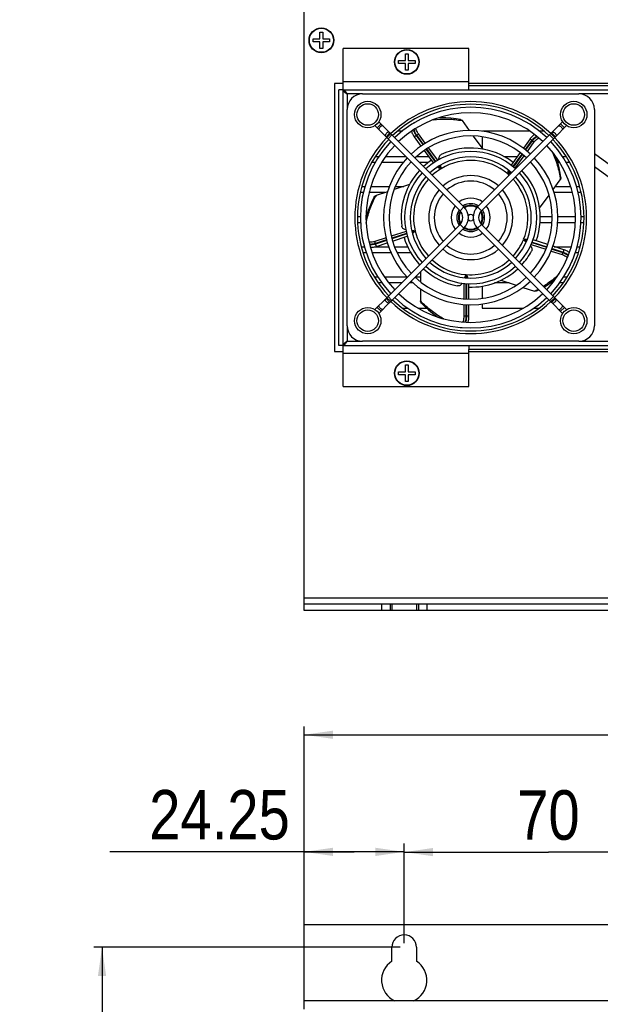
# Model space of a CAD drawing. Header units: millimetres. Extents: x 0 to 841, y 0 to 594.
# Tile 13 of 44: x 269 to 340, y 387 to 506. Entities that reach past the tile are written whole.
import ezdxf

# ---------------------------------------------------------------- set-up
doc = ezdxf.new("R2010")
doc.units = ezdxf.units.MM
doc.header["$LTSCALE"] = 46.255
doc.layers.get('0').update_dxf_attribs({"linetype": 'CONTINUOUS'})
doc.layers.add('3_ALL_AXES', color=7, linetype='CONTINUOUS')
doc.styles.get("Standard").update_dxf_attribs({"font": 'txt', "width": 0.85})
doc.dimstyles.new('DIMSTYLE_1', dxfattribs={"dimtxt": 6, "dimasz": 3.5, "dimexe": 1, "dimexo": 0.5, "dimgap": 1.5, "dimtad": 1, "dimdec": 4, "dimlfac": 2, "dimdsep": 46, "dimtxsty": 'STANDARD', "dimblk": '_FILLED', "dimblk1": '_FILLED', "dimblk2": '_FILLED', "dimcen": 0.09, "dimadec": 4, "dimazin": 2, "dimtp": 0.2, "dimtm": 0.2, "dimtfac": 1, "dimtdec": 4, "dimtofl": 0, "dimtmove": 0, "dimatfit": 3, "dimldrblk": '_FILLED', "dimfxl": 1, "dimtolj": 1, "dimarcsym": 0})
doc.dimstyles.new('DIMSTYLE_3', dxfattribs={"dimtxt": 6, "dimasz": 3.5, "dimexe": 1, "dimexo": 0.5, "dimgap": 1.5, "dimtad": 1, "dimdec": 4, "dimlfac": 2, "dimdsep": 46, "dimtxsty": 'STANDARD', "dimblk": '_FILLED', "dimblk1": '_FILLED', "dimblk2": '_FILLED', "dimcen": 0.09, "dimadec": 4, "dimazin": 2, "dimtp": 0.15, "dimtm": 0.15, "dimtfac": 1, "dimtdec": 4, "dimtofl": 0, "dimtmove": 0, "dimatfit": 3, "dimldrblk": '_FILLED', "dimfxl": 1, "dimtolj": 1, "dimarcsym": 0})
doc.dimstyles.new('DIMSTYLE_4', dxfattribs={"dimtxt": 6, "dimasz": 3.5, "dimexe": 1, "dimexo": 0.5, "dimgap": 1.5, "dimtad": 1, "dimdec": 4, "dimlfac": 2, "dimdsep": 46, "dimtxsty": 'STANDARD', "dimblk": '_FILLED', "dimblk1": '_FILLED', "dimblk2": '_FILLED', "dimcen": 0.09, "dimadec": 4, "dimazin": 2, "dimtp": 0.1, "dimtm": 0.1, "dimtfac": 1, "dimtdec": 4, "dimtofl": 0, "dimtmove": 0, "dimatfit": 3, "dimldrblk": '_FILLED', "dimfxl": 1, "dimtolj": 1, "dimarcsym": 0})
doc.dimstyles.new('DIMSTYLE_5', dxfattribs={"dimtxt": 6, "dimasz": 3.5, "dimexe": 1, "dimexo": 0.5, "dimgap": 1.5, "dimtad": 1, "dimdec": 1, "dimlfac": 2, "dimdsep": 46, "dimtxsty": 'STANDARD', "dimblk": '_FILLED', "dimblk1": '_FILLED', "dimblk2": '_FILLED', "dimcen": 0.09, "dimadec": 4, "dimazin": 2, "dimtp": 0.2, "dimtm": 0.2, "dimtfac": 1, "dimtdec": 1, "dimtofl": 0, "dimtmove": 0, "dimatfit": 3, "dimldrblk": '_FILLED', "dimfxl": 1, "dimtolj": 1, "dimarcsym": 0})

# ---------------------------------------------------------------- blocks, each defined once
blk = doc.blocks.new('_FILLED')
at = {"color": 0, "linetype": 'BYBLOCK'}
blk.add_solid([(0, 0), (-1, 0.143), (-1, -0.143)], dxfattribs=at)
blk = doc.blocks.new('*D3')
at = {"color": 2, "linetype": 'CONTINUOUS'}
for p, q in [((303.96, 386.24), (303.96, 420.51)), ((396.71, 396.99), (396.71, 420.51)), ((303.96, 419.51), (350.34, 419.51)), ((396.71, 419.51), (350.34, 419.51))]:
    blk.add_line(p, q, dxfattribs=at)
at = {"color": 2, "linetype": 'CONTINUOUS', "xscale": 3.5, "yscale": 3.5, "zscale": 3.5, "rotation": 180}
blk.add_blockref('_FILLED', (303.96, 419.51), dxfattribs=at)
at = {"color": 2, "linetype": 'CONTINUOUS', "xscale": 3.5, "yscale": 3.5, "zscale": 3.5}
blk.add_blockref('_FILLED', (396.71, 419.51), dxfattribs=at)
at = {"color": 2, "linetype": 'CONTINUOUS', "insert": (350.34, 427.01), "char_height": 6, "width": 30.2143, "attachment_point": 2, "line_spacing_factor": 0.9}
blk.add_mtext('185.5', dxfattribs=at)
blk = doc.blocks.new('*D4')
at = {"color": 2, "linetype": 'CONTINUOUS'}
for p, q in [((316.09, 394.24), (316.09, 406.28)), ((351.09, 394.24), (351.09, 406.28)), ((316.09, 405.28), (333.59, 405.28)), ((351.09, 405.28), (333.59, 405.28))]:
    blk.add_line(p, q, dxfattribs=at)
at = {"color": 2, "linetype": 'CONTINUOUS', "xscale": 3.5, "yscale": 3.5, "zscale": 3.5, "rotation": 180}
blk.add_blockref('_FILLED', (316.09, 405.28), dxfattribs=at)
at = {"color": 2, "linetype": 'CONTINUOUS', "xscale": 3.5, "yscale": 3.5, "zscale": 3.5}
blk.add_blockref('_FILLED', (351.09, 405.28), dxfattribs=at)
at = {"color": 2, "linetype": 'CONTINUOUS', "insert": (333.59, 412.78), "char_height": 6, "width": 14.1429, "attachment_point": 2, "line_spacing_factor": 0.9}
blk.add_mtext('70', dxfattribs=at)
blk = doc.blocks.new('*D8')
at = {"color": 2, "linetype": 'CONTINUOUS'}
for p, q in [((315.59, 393.74), (278.42, 393.74)), ((279.42, 393.74), (279.42, 299.59)), ((279.42, 205.44), (279.42, 299.59)), ((315.59, 205.44), (278.42, 205.44))]:
    blk.add_line(p, q, dxfattribs=at)
at = {"color": 2, "linetype": 'CONTINUOUS', "xscale": 3.5, "yscale": 3.5, "zscale": 3.5}
for p, rotation in [((279.42, 393.74), 90), ((279.42, 205.44), 270)]:
    blk.add_blockref('_FILLED', p, dxfattribs=dict(at, rotation=rotation))
at = {"color": 2, "linetype": 'CONTINUOUS', "insert": (271.92, 285.51), "char_height": 6, "width": 32.7857, "attachment_point": 2, "rotation": 90, "line_spacing_factor": 0.9}
blk.add_mtext('376.6', dxfattribs=at)
blk = doc.blocks.new('*D11')
at = {"color": 2, "linetype": 'CONTINUOUS'}
for p, q in [((303.96, 396.99), (303.96, 406.31)), ((316.09, 394.24), (316.09, 406.31)), ((310.02, 405.31), (280.35, 405.31)), ((303.96, 405.31), (310.02, 405.31)), ((316.09, 405.31), (310.02, 405.31))]:
    blk.add_line(p, q, dxfattribs=at)
at = {"color": 2, "linetype": 'CONTINUOUS', "xscale": 3.5, "yscale": 3.5, "zscale": 3.5, "rotation": 180}
blk.add_blockref('_FILLED', (303.96, 405.31), dxfattribs=at)
at = {"color": 2, "linetype": 'CONTINUOUS', "xscale": 3.5, "yscale": 3.5, "zscale": 3.5}
blk.add_blockref('_FILLED', (316.09, 405.31), dxfattribs=at)
at = {"color": 2, "linetype": 'CONTINUOUS', "insert": (302.21, 412.81), "char_height": 6, "width": 32.7857, "attachment_point": 3, "line_spacing_factor": 0.9}
blk.add_mtext('24.25', dxfattribs=at)

msp = doc.modelspace()

# ---------------------------------------------------------------- linework, layer by layer
at = {"color": 3, "linetype": 'CONTINUOUS'}
for p, q in [((303.961497, 435.347313), (303.961497, 539.347313)), ((308.661497, 461.727313), (308.661497, 502.727313)), ((323.911497, 502.727313), (308.661497, 502.727313)), ((323.911497, 498.19755), (323.911497, 502.727313)), ((308.661497, 497.727313), (387.311497, 497.727313)), ((308.661497, 466.727313), (387.311497, 466.727313)), ((323.911497, 461.727313), (323.911497, 466.227313)), ((308.661497, 461.727313), (323.911497, 461.727313)), ((303.961497, 386.48903), (303.961497, 396.48903)), ((303.961497, 396.48903), (396.711497, 396.48903))]:
    msp.add_line(p, q, dxfattribs=at)
at = {"color": 7, "linetype": 'CONTINUOUS'}
for p, q in [((305.036497, 503.552313), (305.036497, 503.902313)), ((305.036497, 503.902313), (305.861497, 503.902313)), ((305.861497, 503.902313), (305.861497, 504.727313)), ((305.861497, 504.727313), (306.211497, 504.727313)), ((306.211497, 504.727313), (306.211497, 503.902313)), ((306.211497, 503.902313), (307.036497, 503.902313)), ((307.036497, 503.902313), (307.036497, 503.552313)), ((305.861497, 503.552313), (305.036497, 503.552313)), ((305.861497, 502.727313), (305.861497, 503.552313)), ((306.211497, 502.727313), (305.861497, 502.727313)), ((306.211497, 503.552313), (306.211497, 502.727313)), ((307.036497, 503.552313), (306.211497, 503.552313)), ((316.236497, 501.277313), (316.236497, 502.102313)), ((316.236497, 502.102313), (316.586497, 502.102313)), ((316.586497, 502.102313), (316.586497, 501.277313)), ((315.411497, 500.927313), (315.411497, 501.277313)), ((315.411497, 501.277313), (316.236497, 501.277313)), ((316.236497, 500.927313), (315.411497, 500.927313)), ((316.236497, 500.102313), (316.236497, 500.927313)), ((316.586497, 501.277313), (317.411497, 501.277313)), ((316.586497, 500.927313), (316.586497, 500.102313)), ((317.411497, 500.927313), (316.586497, 500.927313)), ((317.411497, 501.277313), (317.411497, 500.927313)), ((316.586497, 500.102313), (316.236497, 500.102313)), ((323.911497, 498.227313), (382.311497, 498.227313)), ((323.911497, 497.727313), (323.911497, 498.19755)), ((308.161497, 466.727313), (308.161497, 497.727313)), ((308.661497, 497.727313), (308.161497, 497.727313)), ((311.036497, 497.227313), (337.286497, 497.227313)), ((309.161497, 469.102313), (309.161497, 495.352313)), ((339.161497, 495.352313), (339.161497, 469.102313)), ((312.532962, 493.380494), (313.886353, 492.027103)), ((314.361707, 492.502457), (313.007979, 493.856184)), ((317.349731, 493.75605), (317.385619, 493.771168)), ((324.02056, 492.799026), (323.15986, 493.983678)), ((335.315015, 493.856184), (333.961287, 492.502457)), ((334.436641, 492.027103), (335.790032, 493.380494)), ((313.885381, 492.026131), (314.362678, 492.503428)), ((313.885381, 492.026131), (322.862188, 483.049324)), ((314.599225, 492.264622), (314.124188, 491.789585)), ((314.362678, 492.503428), (323.339485, 483.526621)), ((317.30593, 492.03584), (318.125876, 490.907281)), ((325.669914, 490.528884), (324.515319, 492.118048)), ((333.960316, 492.503428), (324.983509, 483.526621)), ((334.437613, 492.026131), (325.460806, 483.049324)), ((333.02196, 492.267168), (332.99102, 492.300763)), ((333.021026, 492.268263), (333.051369, 492.233165)), ((333.723769, 492.264622), (334.198806, 491.789585)), ((334.437613, 492.026131), (333.960316, 492.503428)), ((331.371475, 491.778346), (330.551267, 490.649428)), ((318.523, 490.360688), (319.625209, 488.843626)), ((330.154405, 490.103194), (329.052208, 488.58615)), ((347.028699, 484.232722), (339.161497, 489.948579)), ((339.161497, 488.404185), (346.294296, 483.221903)), ((316.73236, 486.227229), (314.864186, 485.620223)), ((334.171607, 485.627318), (335.032942, 486.812844)), ((314.061361, 485.359369), (312.671006, 484.907615)), ((332.522887, 483.358049), (333.677482, 484.947213)), ((322.862188, 481.405301), (313.885381, 472.428494)), ((325.460806, 481.405301), (334.437613, 472.428494)), ((323.339485, 480.928004), (314.362678, 471.951197)), ((324.983509, 480.928004), (333.960316, 471.951197)), ((311.092065, 479.311513), (311.087595, 479.364256)), ((312.714546, 478.738283), (314.039823, 479.168891)), ((314.683806, 479.378134), (316.466313, 479.957306)), ((333.503815, 478.9615), (331.721372, 479.54065)), ((335.473075, 478.321648), (334.14653, 478.752669)), ((336.448753, 476.904225), (336.422971, 476.861578)), ((318.061621, 475.650139), (318.061621, 474.433512)), ((323.942459, 472.333048), (323.942459, 474.20536)), ((327.820703, 474.624575), (329.688877, 474.017569)), ((318.061621, 473.591152), (318.061621, 472.127465)), ((330.488594, 473.757725), (331.882058, 473.304961)), ((332.166203, 473.329088), (332.442201, 473.469312)), ((313.886353, 472.427523), (312.532962, 471.074132)), ((313.007979, 470.598441), (314.361707, 471.952168)), ((313.885381, 472.428494), (314.362678, 471.951197)), ((314.599225, 472.190003), (314.124188, 472.665041)), ((323.942459, 470.262446), (323.942459, 471.6556)), ((333.723769, 472.190003), (334.198806, 472.665041)), ((334.437613, 472.428494), (333.960316, 471.951197)), ((333.961287, 471.952168), (335.315015, 470.598441)), ((335.790032, 471.074132), (334.436641, 472.427523)), ((322.89591, 468.896513), (322.868885, 468.902829)), ((337.286497, 467.227313), (311.036497, 467.227313)), ((308.661497, 466.727313), (308.161497, 466.727313)), ((323.911497, 466.727313), (323.911497, 466.227313)), ((382.311497, 466.227313), (323.911497, 466.227313)), ((315.411497, 463.177313), (315.411497, 463.527313)), ((315.411497, 463.527313), (316.236497, 463.527313)), ((316.236497, 463.527313), (316.236497, 464.352313)), ((316.236497, 464.352313), (316.586497, 464.352313)), ((316.586497, 464.352313), (316.586497, 463.527313)), ((316.586497, 463.527313), (317.411497, 463.527313)), ((317.411497, 463.527313), (317.411497, 463.177313)), ((316.236497, 463.177313), (315.411497, 463.177313)), ((316.236497, 462.352313), (316.236497, 463.177313)), ((316.586497, 462.352313), (316.236497, 462.352313)), ((316.586497, 463.177313), (316.586497, 462.352313)), ((317.411497, 463.177313), (316.586497, 463.177313)), ((303.961497, 434.597313), (303.961497, 435.347313))]:
    msp.add_line(p, q, dxfattribs=at)
at = {"color": 9, "linetype": 'CONTINUOUS'}
for p, q in [((308.661497, 498.727313), (323.911497, 498.727313)), ((309.161497, 497.227313), (309.161497, 495.352313)), ((311.036497, 497.227313), (309.161497, 497.227313)), ((353.686497, 497.227313), (337.286497, 497.227313)), ((313.276609, 493.587555), (312.801255, 493.112201)), ((335.046385, 493.587555), (335.521739, 493.112201)), ((314.451671, 492.412493), (313.976317, 491.937139)), ((317.305936, 492.035845), (317.548636, 492.212175)), ((317.605818, 492.236264), (317.548636, 492.212175)), ((318.373859, 491.076353), (317.548636, 492.212175)), ((317.605818, 492.236264), (317.816036, 492.388996)), ((318.423803, 491.110404), (317.605818, 492.236264)), ((318.646223, 491.246342), (317.816036, 492.388996)), ((333.871323, 492.412493), (334.346677, 491.937139)), ((330.789145, 490.466447), (331.614179, 491.60201)), ((330.835542, 490.427515), (331.654759, 491.55507)), ((331.03508, 490.260083), (331.864977, 491.402338)), ((331.371481, 491.778342), (331.614179, 491.60201)), ((331.654759, 491.55507), (331.614179, 491.60201)), ((331.654759, 491.55507), (331.864977, 491.402338)), ((319.875737, 489.009194), (318.77035, 490.530629)), ((319.927364, 489.040929), (318.822027, 490.562296)), ((320.149406, 489.177388), (319.044265, 490.698484)), ((329.288013, 488.400317), (330.392464, 489.920464)), ((329.333754, 488.360481), (330.43855, 489.881102)), ((329.530469, 488.189162), (330.636748, 489.711826)), ((320.515076, 488.129221), (320.273525, 488.461686)), ((320.566778, 488.160853), (320.325152, 488.493421)), ((328.647739, 487.519055), (328.889861, 487.852308)), ((328.6938, 487.479659), (328.935603, 487.812472)), ((322.862188, 483.049324), (323.339485, 483.526621)), ((325.460806, 483.049324), (324.983509, 483.526621)), ((322.862188, 481.405301), (323.339485, 480.928004)), ((325.460806, 481.405301), (324.983509, 480.928004)), ((316.313642, 480.559884), (314.523622, 479.978272)), ((316.372889, 480.305919), (314.584469, 479.724826)), ((316.387754, 480.247219), (314.598618, 479.665893)), ((317.407536, 480.642096), (317.016015, 480.514883)), ((317.421643, 480.58315), (317.030879, 480.456183)), ((313.879044, 479.768835), (312.536306, 479.332554)), ((312.616602, 479.085427), (312.536306, 479.332554)), ((313.942129, 479.516117), (312.616602, 479.085427)), ((312.616602, 479.085427), (312.621842, 479.0236)), ((313.958506, 479.457908), (312.621842, 479.0236)), ((312.714544, 478.73829), (312.621842, 479.0236)), ((330.557334, 479.539901), (330.949721, 479.412407)), ((330.580568, 479.595881), (330.973735, 479.468134)), ((331.489718, 478.963735), (333.280654, 478.381825)), ((331.594611, 479.202869), (333.3804, 478.622631)), ((331.616079, 479.259424), (333.403593, 478.678625)), ((333.926641, 478.171931), (335.267971, 477.736106)), ((334.021742, 478.414246), (335.348267, 477.983232)), ((334.043856, 478.470591), (335.380369, 478.036332)), ((335.348267, 477.983232), (335.267971, 477.736106)), ((335.348267, 477.983232), (335.380369, 478.036332)), ((335.473073, 478.321641), (335.380369, 478.036332)), ((323.582039, 475.314055), (323.582039, 474.900899)), ((323.642459, 475.309256), (323.642459, 474.897566)), ((323.322195, 474.249269), (323.322195, 472.366157)), ((323.582039, 474.22513), (323.582039, 472.345707)), ((323.642459, 474.221796), (323.642459, 472.340952)), ((314.451671, 472.042132), (313.976317, 472.517486)), ((323.322195, 471.686789), (323.322195, 470.27657)), ((323.582039, 471.671361), (323.582039, 470.27657)), ((323.642459, 471.668346), (323.642459, 470.262447)), ((333.871323, 472.042132), (334.346677, 472.517486)), ((313.276609, 470.86707), (312.801255, 471.342424)), ((335.046385, 470.86707), (335.521739, 471.342424)), ((323.582039, 470.27657), (323.322195, 470.27657)), ((323.582039, 470.27657), (323.642459, 470.262447)), ((323.942451, 470.262446), (323.642459, 470.262447)), ((309.161497, 469.102313), (309.161497, 467.227313)), ((309.161497, 467.227313), (311.036497, 467.227313)), ((337.286497, 467.227313), (353.686497, 467.227313)), ((323.911497, 465.727313), (308.661497, 465.727313)), ((303.961497, 436.097313), (396.711497, 436.097313))]:
    msp.add_line(p, q, dxfattribs=at)
at = {"color": 7, "linetype": 'CONTINUOUS'}
for points in [[(317.35106, 493.7566), (317.309549, 493.737556), (317.243032, 493.699424), (317.182214, 493.654581), (317.159254, 493.633192)], [(322.915802, 494.131178), (322.390338, 494.215034), (321.752973, 494.285565), (321.119354, 494.32099), (320.49002, 494.321055), (320.204535, 494.304853)], [(316.972938, 492.708101), (316.999068, 492.6204), (317.033432, 492.525479), (317.073603, 492.430912), (317.119217, 492.337185), (317.169945, 492.244607), (317.225411, 492.153683), (317.285092, 492.064978), (317.305936, 492.035845)], [(331.908633, 492.303264), (331.832599, 492.250828), (331.752942, 492.188814), (331.675416, 492.121386), (331.600372, 492.049041), (331.528002, 491.972188), (331.458668, 491.89134), (331.392747, 491.807168), (331.371481, 491.778342)], [(332.99102, 492.300763), (332.9342, 492.352241), (332.872758, 492.396225), (332.853048, 492.407164)], [(335.097802, 487.090538), (335.015234, 487.6158), (334.885437, 488.243547), (334.723408, 488.856978), (334.529054, 489.455462), (334.424378, 489.724739)], [(312.455308, 484.72108), (312.213366, 484.247601), (311.949393, 483.663451), (311.719912, 483.071936), (311.525367, 482.473514), (311.459767, 482.224476)], [(311.091953, 479.312948), (311.097237, 479.267583), (311.112948, 479.192539), (311.136802, 479.120841), (311.14383, 479.10575)], [(311.96918, 478.629405), (312.063771, 478.627079), (312.164665, 478.630428), (312.267018, 478.63941), (312.370253, 478.653829), (312.473975, 478.673465), (312.577589, 478.69812), (312.680395, 478.727469), (312.714544, 478.73829)], [(336.138717, 477.972665), (336.064928, 478.029098), (335.981334, 478.085693), (335.893249, 478.138587), (335.801255, 478.187603), (335.7058, 478.232683), (335.607483, 478.273639), (335.50706, 478.310323), (335.473073, 478.321641)], [(336.448001, 476.902998), (336.470391, 476.942804), (336.50179, 477.012751), (336.524635, 477.084778), (336.529718, 477.110856)], [(333.058041, 473.808066), (333.197156, 473.887358), (333.730494, 474.231018), (334.239627, 474.600801), (334.466424, 474.786053)], [(318.172373, 471.864682), (318.547913, 471.488269), (319.021901, 471.056703), (319.513551, 470.655665), (320.022566, 470.28572), (320.262817, 470.131142)], [(323.816771, 469.523019), (323.84712, 469.609158), (323.875113, 469.706149), (323.898199, 469.806268), (323.916388, 469.908906), (323.929764, 470.01362), (323.938335, 470.119781), (323.942191, 470.226625), (323.942451, 470.262446)], [(322.894511, 468.896849), (322.939288, 468.887856), (323.015515, 468.879608), (323.091076, 468.880139), (323.121188, 468.883821)]]:
    msp.add_lwpolyline(points, dxfattribs=at)
for centre, radius in [((306.036497, 503.727313), 1.5), ((316.411497, 501.102313), 1.5), ((311.661497, 494.727313), 1.604206), ((336.661497, 494.727313), 1.604206), ((311.661497, 469.727313), 1.604206), ((336.661497, 469.727313), 1.604206), ((316.411497, 463.352313), 1.5)]:
    msp.add_circle(centre, radius, dxfattribs=at)
at = {"color": 9, "linetype": 'CONTINUOUS'}
for centre in [(306.036497, 503.727313), (316.411497, 501.102313), (316.411497, 463.352313)]:
    msp.add_circle(centre, 1.457872, dxfattribs=at)
at = {"color": 7, "linetype": 'CONTINUOUS'}
for centre, radius, start, end in [((311.036497, 495.352313), 1.875, 90, 180), ((337.286497, 495.352313), 1.875, 0, 90), ((324.161497, 482.227313), 14.0625, 46.37027183, 133.62972817), ((324.161497, 482.227313), 14.0625, 136.36819648, 223.63180352), ((324.161497, 482.227313), 14.0625, 316.36819648, 43.63180352), ((324.161497, 482.227313), 8.4375, 52.51197051, 115.02400982), ((324.161497, 482.227313), 8.4375, 124.51197051, 132.70688297), ((324.161497, 482.227313), 8.4375, 137.29286676, 187.02400982), ((324.161497, 482.227313), 8.4375, 340.51197055, 42.7071987), ((324.161497, 482.227313), 1.5, 57.94873224, 122.05126776), ((324.161497, 482.227313), 1.40625, 58.68707281, 121.31292719), ((324.161497, 482.227313), 1.5, 148.0763491, 211.9236509), ((324.161497, 482.227313), 1.40625, 149.27745908, 210.72254092), ((322.040177, 482.227313), 1.1625, 315, 45), ((322.040151, 482.227313), 1.837521, 315.00056861, 44.99943139), ((324.161497, 482.227313), 0.375, 37.18970168, 142.81029832), ((326.282843, 482.227313), 1.837521, 135.00056861, 224.99943139), ((326.282817, 482.227313), 1.1625, 135, 225), ((324.161497, 482.227313), 1.40625, 329.27745908, 30.72254092), ((324.161497, 482.227313), 1.5, 328.0763491, 31.9236509), ((324.161497, 482.227313), 0.375, 217.18970168, 322.81029832), ((324.161497, 482.227313), 1.5, 237.94873224, 302.05126776), ((324.161497, 482.227313), 1.40625, 238.68707281, 301.31292719), ((324.161497, 482.227313), 8.4375, 196.51197055, 222.70740941), ((324.161497, 482.227313), 8.4375, 317.29267746, 331.02400982), ((324.161497, 482.227313), 8.4375, 227.29303506, 259.02400982), ((324.161497, 482.227313), 8.4375, 268.51197055, 312.70693782), ((324.161497, 482.227313), 14.0625, 226.37027183, 313.62972817), ((311.036497, 469.102313), 1.875, 180, 270), ((337.286497, 469.102313), 1.875, 270, 360)]:
    msp.add_arc(centre, radius, start, end, dxfattribs=at)
at = {"color": 3, "linetype": 'CONTINUOUS'}
for start, end in [(46.40003265, 133.59996735), (136.40003265, 223.59996735), (316.40003265, 43.59996735), (226.40003265, 313.59996735)]:
    msp.add_arc((324.161497, 482.227313), 13.75, start, end, dxfattribs=at)
at = {"color": 9, "linetype": 'CONTINUOUS'}
for centre, radius, start, end in [((317.467798, 493.476467), 0.303493, 115.95328326, 135.10929871), ((317.470846, 493.469288), 0.311283, 112.85202817, 115.87940907), ((320.904833, 481.871948), 12.319854, 80.39165944, 80.68332642), ((320.882466, 481.741321), 12.452383, 79.46196454, 80.3905067), ((332.792351, 492.070654), 0.302215, 43.90387182, 60.15749146), ((332.785726, 492.064462), 0.311283, 40.85202817, 43.87940907), ((324.161497, 482.227313), 6.9375, 49.70933596, 121.20875935), ((324.161497, 482.227313), 6.9375, 121.70933596, 132.20868975), ((324.161497, 482.227313), 6.9375, 47.78742834, 49.20875935), ((324.161497, 482.227313), 6.9375, 137.79121942, 193.20875935), ((324.161497, 482.227313), 6.9375, 337.70933596, 42.21060217), ((323.575657, 478.977472), 12.412817, 151.46186696, 152.68780418), ((324.161497, 482.227313), 6.9375, 193.70933596, 222.20856043), ((311.402218, 479.338087), 0.311283, 184.85202816, 187.87941033), ((311.394105, 479.337285), 0.303136, 187.93961764, 206.44169412), ((324.161497, 482.227313), 6.9375, 317.79149129, 337.20875935), ((324.161497, 482.227313), 6.9375, 227.79143579, 265.20875935), ((324.161497, 482.227313), 6.9375, 265.70933596, 312.20867271), ((336.182215, 477.06503), 0.311283, 328.85202817, 331.87940907), ((336.18889, 477.061016), 0.303504, 331.95370592, 351.1287195), ((326.545659, 484.512142), 12.412817, 295.46186693, 296.68780415), ((326.659268, 484.286179), 12.159903, 296.68771067, 297.97842252), ((327.071245, 480.665891), 12.412818, 223.46186691, 224.68780413), ((322.96648, 469.199698), 0.311283, 256.85202817, 259.87941008), ((322.964737, 469.191671), 0.303074, 259.93724482, 278.3168246)]:
    msp.add_arc(centre, radius, start, end, dxfattribs=at)
at = {"color": 3, "linetype": 'CONTINUOUS'}
for points in [[(308.661497, 497.727313), (308.758076, 497.727313), (308.904268, 497.604381), (309.04185, 497.41442), (309.120584, 497.291579), (309.161497, 497.227313)], [(308.661497, 497.727313), (308.661497, 497.630734), (308.784429, 497.484542), (308.97439, 497.34696), (309.097231, 497.268226), (309.161497, 497.227313)], [(308.661497, 466.727313), (308.661497, 466.823891), (308.784429, 466.970083), (308.97439, 467.107665), (309.097231, 467.186399), (309.161497, 467.227313)], [(308.661497, 466.727313), (308.758076, 466.727313), (308.904268, 466.850244), (309.04185, 467.040206), (309.120584, 467.163046), (309.161497, 467.227313)]]:
    msp.add_open_spline(points, degree=3, knots=[0, 0, 0, 0, 0.4006986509, 0.6839149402, 1, 1, 1, 1], dxfattribs=at)
at = {"color": 9, "linetype": 'CONTINUOUS'}
for points, knots in [([(313.172822, 493.215988), (313.142414, 493.18558), (313.090006, 493.122598), (313.036095, 493.025719), (313.010753, 492.938366), (313.028086, 492.885369), (313.043045, 492.870411)], [0, 0, 0, 0, 0.3263819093, 0.616792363, 0.8394488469, 1, 1, 1, 1]), ([(313.518399, 493.345765), (313.503441, 493.360723), (313.450444, 493.378057), (313.363091, 493.352715), (313.266212, 493.298804), (313.20323, 493.246396), (313.172822, 493.215988)], [0, 0, 0, 0, 0.1605511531, 0.383207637, 0.6736180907, 1, 1, 1, 1]), ([(319.588615, 494.085956), (320.129976, 494.160103), (321.239968, 494.224342), (322.346273, 494.120014), (322.899307, 494.029287)], [0, 0, 0, 0, 0.4936711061, 1, 1, 1, 1]), ([(334.804595, 493.345765), (334.819554, 493.360723), (334.87255, 493.378057), (334.959903, 493.352715), (335.056782, 493.298804), (335.119764, 493.246396), (335.150172, 493.215988)], [0, 0, 0, 0, 0.1605511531, 0.383207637, 0.6736180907, 1, 1, 1, 1]), ([(335.150172, 493.215988), (335.18058, 493.18558), (335.232988, 493.122598), (335.2869, 493.025719), (335.312241, 492.938366), (335.294908, 492.885369), (335.27995, 492.870411)], [0, 0, 0, 0, 0.3263819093, 0.616792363, 0.8394488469, 1, 1, 1, 1]), ([(313.935887, 492.452923), (313.905479, 492.422515), (313.853071, 492.359533), (313.799159, 492.262654), (313.773818, 492.175301), (313.791151, 492.122304), (313.806109, 492.107346)], [0, 0, 0, 0, 0.3263819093, 0.616792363, 0.8394488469, 1, 1, 1, 1]), ([(314.281464, 492.5827), (314.266505, 492.597658), (314.213509, 492.614992), (314.126156, 492.58965), (314.029277, 492.535739), (313.966295, 492.483331), (313.935887, 492.452923)], [0, 0, 0, 0, 0.1605511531, 0.383207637, 0.6736180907, 1, 1, 1, 1]), ([(317.548636, 492.212175), (317.513134, 492.265961), (317.383101, 492.475975), (317.276378, 492.7014), (317.218854, 492.874724)], [0, 0, 0, 0, 0.260848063, 1, 1, 1, 1]), ([(317.605818, 492.236264), (317.569651, 492.291056), (317.437575, 492.50473), (317.329766, 492.734491), (317.272668, 492.911102)], [0, 0, 0, 0, 0.2612868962, 1, 1, 1, 1]), ([(317.816036, 492.388996), (317.777224, 492.44243), (317.642098, 492.647487), (317.541775, 492.879766), (317.509732, 493.056777)], [0, 0, 0, 0, 0.2685408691, 1, 1, 1, 1]), ([(331.614179, 491.60201), (331.654299, 491.652316), (331.813613, 491.840619), (331.994724, 492.011564), (332.14153, 492.119755)], [0, 0, 0, 0, 0.2608118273, 1, 1, 1, 1]), ([(331.654759, 491.55507), (331.69551, 491.606169), (331.85723, 491.797056), (332.041556, 491.969975), (332.191132, 492.078647)], [0, 0, 0, 0, 0.2611804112, 1, 1, 1, 1]), ([(334.041531, 492.5827), (334.056489, 492.597658), (334.109485, 492.614992), (334.196838, 492.58965), (334.293718, 492.535739), (334.356699, 492.483331), (334.387107, 492.452923)], [0, 0, 0, 0, 0.1605511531, 0.383207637, 0.6736180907, 1, 1, 1, 1]), ([(334.387107, 492.452923), (334.417516, 492.422515), (334.469923, 492.359533), (334.523835, 492.262654), (334.549176, 492.175301), (334.531843, 492.122304), (334.516885, 492.107346)], [0, 0, 0, 0, 0.3263819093, 0.616792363, 0.8394488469, 1, 1, 1, 1]), ([(331.864977, 491.402338), (331.903902, 491.455899), (332.057521, 491.648175), (332.247967, 491.815671), (332.406865, 491.900781)], [0, 0, 0, 0, 0.2686408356, 1, 1, 1, 1]), ([(334.025553, 490.243115), (334.282126, 489.712648), (334.712247, 488.590379), (334.954179, 487.414033), (335.032942, 486.812843)], [0, 0, 0, 0, 0.4928613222, 1, 1, 1, 1]), ([(311.468714, 481.534632), (311.565273, 482.073626), (311.847116, 483.151664), (312.288936, 484.173902), (312.546627, 484.672953)], [0, 0, 0, 0, 0.4936532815, 1, 1, 1, 1]), ([(312.536306, 479.332554), (312.473159, 479.312045), (312.235298, 479.246662), (311.982109, 479.223173), (311.803178, 479.248061)], [0, 0, 0, 0, 0.2687492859, 1, 1, 1, 1]), ([(312.616602, 479.085427), (312.553617, 479.068045), (312.310648, 479.008684), (312.059956, 478.977133), (311.875117, 478.977117)], [0, 0, 0, 0, 0.2611734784, 1, 1, 1, 1]), ([(312.621842, 479.0236), (312.55989, 479.006504), (312.320584, 478.947862), (312.073866, 478.916016), (311.891697, 478.91471)], [0, 0, 0, 0, 0.2607843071, 1, 1, 1, 1]), ([(335.267971, 477.736106), (335.330884, 477.715656), (335.561055, 477.629045), (335.779049, 477.499821), (335.909069, 477.375153)], [0, 0, 0, 0, 0.2686068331, 1, 1, 1, 1]), ([(335.348267, 477.983232), (335.409531, 477.960239), (335.641297, 477.86531), (335.862941, 477.74327), (336.01263, 477.634423)], [0, 0, 0, 0, 0.2612087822, 1, 1, 1, 1]), ([(335.380369, 478.036332), (335.44057, 478.013736), (335.668748, 477.92047), (335.887165, 477.801144), (336.03536, 477.695051)], [0, 0, 0, 0, 0.2607962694, 1, 1, 1, 1]), ([(334.840691, 475.33031), (334.700256, 475.195313), (334.118255, 474.665993), (333.477104, 474.202265), (332.972046, 473.893982)], [0, 0, 0, 0, 0.2476736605, 1, 1, 1, 1]), ([(313.935887, 472.001702), (313.905479, 472.03211), (313.853071, 472.095092), (313.799159, 472.191971), (313.773818, 472.279325), (313.791151, 472.332321), (313.806109, 472.347279)], [0, 0, 0, 0, 0.3263819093, 0.616792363, 0.8394488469, 1, 1, 1, 1]), ([(314.281464, 471.871925), (314.266505, 471.856967), (314.213509, 471.839633), (314.126156, 471.864975), (314.029277, 471.918887), (313.966295, 471.971294), (313.935887, 472.001702)], [0, 0, 0, 0, 0.1605511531, 0.383207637, 0.6736180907, 1, 1, 1, 1]), ([(320.891551, 469.945157), (320.410006, 470.20332), (319.474209, 470.803656), (318.640489, 471.538244), (318.246363, 471.936659)], [0, 0, 0, 0, 0.4936585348, 1, 1, 1, 1]), ([(334.041531, 471.871925), (334.056489, 471.856967), (334.109485, 471.839633), (334.196838, 471.864975), (334.293718, 471.918887), (334.356699, 471.971294), (334.387107, 472.001702)], [0, 0, 0, 0, 0.1605511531, 0.383207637, 0.6736180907, 1, 1, 1, 1]), ([(334.387107, 472.001702), (334.417516, 472.03211), (334.469923, 472.095092), (334.523835, 472.191971), (334.549176, 472.279325), (334.531843, 472.332321), (334.516885, 472.347279)], [0, 0, 0, 0, 0.3263819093, 0.616792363, 0.8394488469, 1, 1, 1, 1]), ([(313.172822, 471.238638), (313.142414, 471.269046), (313.090006, 471.332027), (313.036095, 471.428907), (313.010753, 471.51626), (313.028086, 471.569256), (313.043045, 471.584214)], [0, 0, 0, 0, 0.3263819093, 0.616792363, 0.8394488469, 1, 1, 1, 1]), ([(313.518399, 471.10886), (313.503441, 471.093902), (313.450444, 471.076569), (313.363091, 471.10191), (313.266212, 471.155822), (313.20323, 471.208229), (313.172822, 471.238638)], [0, 0, 0, 0, 0.1605511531, 0.383207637, 0.6736180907, 1, 1, 1, 1]), ([(334.804595, 471.10886), (334.819554, 471.093902), (334.87255, 471.076569), (334.959903, 471.10191), (335.056782, 471.155822), (335.119764, 471.208229), (335.150172, 471.238638)], [0, 0, 0, 0, 0.1605511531, 0.383207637, 0.6736180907, 1, 1, 1, 1]), ([(335.150172, 471.238638), (335.18058, 471.269046), (335.232988, 471.332027), (335.2869, 471.428907), (335.312241, 471.51626), (335.294908, 471.569256), (335.27995, 471.584214)], [0, 0, 0, 0, 0.3263819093, 0.616792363, 0.8394488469, 1, 1, 1, 1]), ([(323.322195, 470.27657), (323.322187, 470.210509), (323.310971, 469.965131), (323.255576, 469.718182), (323.17741, 469.55612)], [0, 0, 0, 0, 0.268551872, 1, 1, 1, 1]), ([(323.582039, 470.27657), (323.5791, 470.211142), (323.560416, 469.96119), (323.512773, 469.712487), (323.455417, 469.536372)], [0, 0, 0, 0, 0.2612292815, 1, 1, 1, 1]), ([(323.642459, 470.262447), (323.639563, 470.197979), (323.621287, 469.951346), (323.575026, 469.705946), (323.519548, 469.531732)], [0, 0, 0, 0, 0.2608787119, 1, 1, 1, 1])]:
    msp.add_open_spline(points, degree=3, knots=knots, dxfattribs=at)
at = {"color": 7, "linetype": 'CONTINUOUS'}
for points, knots in [([(322.915802, 494.131175), (322.986763, 494.118308), (323.080284, 494.07498), (323.145583, 494.003328), (323.15986, 493.983678)], [0, 0, 0, 0, 0.7480653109, 1, 1, 1, 1]), ([(320.309437, 489.264233), (320.305469, 489.335012), (320.309917, 489.467947), (320.36202, 489.648753), (320.457105, 489.789163), (320.5458, 489.851012), (320.592451, 489.87279)], [0, 0, 0, 0, 0.2987852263, 0.5555538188, 0.7830039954, 1, 1, 1, 1]), ([(320.515076, 488.129221), (320.481857, 488.148912), (320.350248, 488.226835), (320.219018, 488.305538), (320.123125, 488.36781)], [0, 0, 0, 0, 0.2524716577, 1, 1, 1, 1]), ([(320.476339, 488.58642), (320.484933, 488.551786), (320.517857, 488.41052), (320.545616, 488.268136), (320.566778, 488.160853)], [0, 0, 0, 0, 0.2460400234, 1, 1, 1, 1]), ([(328.647739, 487.519055), (328.65617, 487.556593), (328.689488, 487.705297), (328.723655, 487.853881), (328.753099, 487.963936)], [0, 0, 0, 0, 0.2524516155, 1, 1, 1, 1]), ([(329.069121, 487.696262), (329.038946, 487.677473), (328.915239, 487.602845), (328.788908, 487.532723), (328.6938, 487.479659)], [0, 0, 0, 0, 0.246073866, 1, 1, 1, 1]), ([(335.0978, 487.090538), (335.107491, 487.019075), (335.095184, 486.916742), (335.047219, 486.832495), (335.032942, 486.812844)], [0, 0, 0, 0, 0.7480488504, 1, 1, 1, 1]), ([(312.45531, 484.721078), (312.489475, 484.78459), (312.559581, 484.860145), (312.647905, 484.900109), (312.671006, 484.907615)], [0, 0, 0, 0, 0.7480522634, 1, 1, 1, 1]), ([(316.27857, 480.738332), (316.210038, 480.756431), (316.084999, 480.801743), (315.929166, 480.907166), (315.825026, 481.040979), (315.793616, 481.144437), (315.787321, 481.195531)], [0, 0, 0, 0, 0.2987796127, 0.5555467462, 0.7829994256, 1, 1, 1, 1]), ([(316.976149, 480.687499), (317.011639, 480.684965), (317.155729, 480.672626), (317.299293, 480.655083), (317.407536, 480.642096)], [0, 0, 0, 0, 0.2460654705, 1, 1, 1, 1]), ([(317.421643, 480.58315), (317.392707, 480.557692), (317.278151, 480.4568), (317.162975, 480.356506), (317.074303, 480.28467)], [0, 0, 0, 0, 0.2524609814, 1, 1, 1, 1]), ([(330.878714, 479.250391), (330.851572, 479.273249), (330.742581, 479.367683), (330.637044, 479.465981), (330.557334, 479.539901)], [0, 0, 0, 0, 0.2460892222, 1, 1, 1, 1]), ([(330.580568, 479.595881), (330.618813, 479.599457), (330.770297, 479.6137), (330.921929, 479.627101), (331.035518, 479.633116)], [0, 0, 0, 0, 0.252443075, 1, 1, 1, 1]), ([(331.415953, 478.796203), (331.460403, 478.741432), (331.534311, 478.631599), (331.597728, 478.45533), (331.603008, 478.286498), (331.567675, 478.184718), (331.542814, 478.139824)], [0, 0, 0, 0, 0.2985407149, 0.5552459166, 0.7828051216, 1, 1, 1, 1]), ([(323.405955, 474.918805), (323.41931, 474.951693), (323.475458, 475.084578), (323.536353, 475.21537), (323.582039, 475.314055)], [0, 0, 0, 0, 0.2460863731, 1, 1, 1, 1]), ([(323.642459, 475.309256), (323.657687, 475.273968), (323.718077, 475.134221), (323.777712, 474.994073), (323.818551, 474.88784)], [0, 0, 0, 0, 0.2524461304, 1, 1, 1, 1]), ([(323.141033, 474.269137), (323.102657, 474.209702), (323.020968, 474.105051), (322.872694, 473.98975), (322.713446, 473.932251), (322.605494, 473.93437), (322.555017, 473.944159)], [0, 0, 0, 0, 0.2986870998, 0.5554302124, 0.78292414, 1, 1, 1, 1]), ([(332.166202, 473.32909), (332.101232, 473.29779), (332.000105, 473.277873), (331.905159, 473.297455), (331.882058, 473.304961)], [0, 0, 0, 0, 0.7480479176, 1, 1, 1, 1]), ([(318.172374, 471.864683), (318.122529, 471.916802), (318.072337, 472.006825), (318.061621, 472.103175), (318.061621, 472.127465)], [0, 0, 0, 0, 0.7480479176, 1, 1, 1, 1])]:
    msp.add_open_spline(points, degree=3, knots=knots, dxfattribs=at)
at = {"layer": '3_ALL_AXES', "color": 3, "linetype": 'CONTINUOUS'}
for p, q in [((307.611497, 498.477313), (307.611497, 465.977313)), ((308.661497, 498.477313), (307.611497, 498.477313)), ((383.611497, 498.477313), (323.911497, 498.477313)), ((307.611497, 465.977313), (308.661497, 465.977313)), ((323.911497, 465.977313), (383.611497, 465.977313)), ((317.575234, 435.347313), (303.961497, 435.347313)), ((387.54508, 435.347313), (317.586497, 435.347313)), ((314.586497, 392.043916), (314.586497, 393.73903)), ((317.586497, 393.73903), (317.586497, 392.043916)), ((317.232141, 387.23903), (314.940853, 387.23903))]:
    msp.add_line(p, q, dxfattribs=at)
at = {"layer": '3_ALL_AXES', "color": 7, "linetype": 'CONTINUOUS'}
for p, q in [((315.82701, 492.70198), (315.257527, 492.701978)), ((325.536312, 492.02832), (325.536316, 490.712766)), ((331.35902, 492.702035), (325.597367, 492.702014)), ((333.065397, 492.702041), (332.495913, 492.702039)), ((312.592879, 489.651968), (313.025664, 489.65197)), ((313.844144, 489.651973), (316.259531, 489.651981)), ((317.616183, 489.651986), (319.037898, 489.651991)), ((328.166733, 489.652023), (329.826615, 489.652029)), ((335.297276, 489.652049), (335.730065, 489.65205)), ((312.557156, 488.901968), (312.14569, 488.901967)), ((315.962638, 488.90198), (313.346229, 488.901971)), ((317.009529, 488.901984), (316.852075, 488.901983)), ((319.00355, 488.901991), (317.96412, 488.901987)), ((334.976718, 488.902047), (334.708773, 488.902046)), ((336.177258, 488.902052), (335.765794, 488.90205)), ((310.944157, 486.001962), (311.31723, 486.001964)), ((312.025679, 486.001966), (314.286179, 486.001974)), ((315.013003, 486.001977), (316.039115, 486.00198)), ((334.443863, 486.002046), (336.297288, 486.002052)), ((337.005735, 486.002055), (337.378812, 486.002056)), ((311.122748, 485.251963), (310.752092, 485.251962)), ((313.730828, 485.251972), (311.814729, 485.251965)), ((336.508242, 485.252053), (334.29265, 485.252045)), ((337.570883, 485.252057), (337.200226, 485.252055)), ((310.415157, 482.351961), (310.773997, 482.351962)), ((310.788883, 481.601962), (310.429857, 481.601961)), ((311.448997, 482.351964), (311.493349, 482.351964)), ((334.039497, 481.602044), (332.575566, 481.602039)), ((332.596832, 482.352039), (334.061497, 482.352044)), ((336.858141, 481.602054), (334.715996, 481.602046)), ((334.736497, 482.352047), (336.873997, 482.352054)), ((337.89314, 481.602058), (337.534113, 481.602056)), ((337.548997, 482.352057), (337.907835, 482.352058)), ((310.877358, 478.701962), (311.250277, 478.701963)), ((311.477285, 477.951964), (311.099214, 477.951963)), ((314.492528, 477.951975), (312.191997, 477.951967)), ((312.59107, 478.701968), (314.193497, 478.701974)), ((314.911081, 478.701976), (316.498507, 478.701982)), ((316.890218, 477.951983), (315.235993, 477.951978)), ((334.302334, 478.702045), (336.374128, 478.702052)), ((337.223811, 477.952055), (336.845737, 477.952054)), ((337.072742, 478.702055), (337.445662, 478.702056)), ((312.439012, 475.051968), (312.861129, 475.051969)), ((313.376009, 474.301971), (312.932652, 474.301969)), ((313.671762, 475.051972), (316.394033, 475.051982)), ((315.758867, 474.301979), (314.224111, 474.301974)), ((317.160281, 474.301984), (316.713464, 474.301983)), ((317.463467, 475.051985), (318.061621, 475.051988)), ((328.813408, 474.302026), (327.050673, 474.302019)), ((334.098941, 474.302044), (333.828285, 474.302043)), ((335.390397, 474.302049), (334.947043, 474.302047)), ((335.461914, 475.052049), (335.884033, 475.052051)), ((325.536376, 473.905088), (325.536381, 472.426315)), ((325.536383, 471.743419), (325.536385, 471.252014)), ((315.882749, 471.25198), (316.499698, 471.251982)), ((317.749431, 471.251986), (318.807417, 471.25199)), ((325.536385, 471.252014), (330.573638, 471.252032)), ((331.823376, 471.252036), (332.440319, 471.252038)), ((313.336497, 435.347313), (313.336497, 434.597313)), ((314.586497, 435.347313), (314.586497, 434.597313)), ((317.586497, 435.347313), (317.586497, 434.597313)), ((318.836497, 435.347313), (318.836497, 434.597313)), ((317.575234, 434.597313), (303.961497, 434.597313)), ((387.54508, 434.597313), (317.586497, 434.597313))]:
    msp.add_line(p, q, dxfattribs=at)
at = {"layer": '3_ALL_AXES', "color": 9, "linetype": 'CONTINUOUS'}
for p, q in [((314.383762, 435.347313), (314.383762, 434.597313)), ((317.824819, 435.347313), (317.824819, 434.597313)), ((314.940853, 387.23903), (303.961497, 387.23903)), ((349.940853, 387.23903), (317.232141, 387.23903))]:
    msp.add_line(p, q, dxfattribs=at)
for centre in [(311.661497, 494.727313), (336.661497, 494.727313), (311.661497, 469.727313), (336.661497, 469.727313)]:
    msp.add_circle(centre, 1.304286, dxfattribs=at)
at = {"layer": '3_ALL_AXES', "color": 7, "linetype": 'CONTINUOUS'}
for radius, start, end in [(13.3875, 46.44465956, 133.55534044), (12.7125, 46.52144925, 133.47855075), (10.575, 46.82950254, 133.17049746), (9.9, 46.95415799, 133.04584201), (13.3875, 136.44465956, 223.55534044), (12.7125, 136.52144925, 223.47855075), (12.7125, 316.52144925, 43.47855075), (13.3875, 316.44465956, 43.55534044), (8.025, 47.41041495, 132.58958505), (7.35, 47.63226231, 132.36773769), (10.575, 136.82903133, 223.17096867), (9.9, 136.95415799, 223.04584201), (9.9, 316.95415799, 43.04584201), (10.575, 316.82903133, 43.17096867), (8.025, 137.41125105, 222.58874895), (7.35, 137.63276135, 222.36723865), (5.1, 48.79523549, 131.20476451), (7.35, 317.63276135, 42.36723865), (8.025, 317.41125105, 42.58874895), (4.425, 49.37432947, 130.62567053), (5.1, 138.79615997, 221.20384003), (4.425, 139.37635517, 220.62364483), (4.425, 319.37635517, 40.62364483), (5.1, 318.79615997, 41.20384003), (2.3625, 143.21900118, 216.78099882), (2.3625, 53.21900118, 126.78099882), (1.6875, 56.54456888, 123.45543112), (2.3625, 323.21900118, 36.78099882), (1.6875, 146.54358654, 213.45641346), (1.6875, 326.54358654, 33.45641346), (2.3625, 233.21900118, 306.78099882), (1.6875, 236.54456888, 303.45543112), (4.425, 229.37432947, 310.62567053), (5.1, 228.79523549, 311.20476451), (7.35, 227.63226231, 312.36773769), (8.025, 227.41041495, 312.58958505), (10.575, 226.82950254, 313.17049746), (9.9, 226.95415799, 313.04584201), (12.7125, 226.52144925, 313.47855075), (13.3875, 226.44465956, 313.55534044)]:
    msp.add_arc((324.161497, 482.227313), radius, start, end, dxfattribs=at)
at = {"layer": '3_ALL_AXES', "color": 3, "linetype": 'CONTINUOUS'}
for centre, radius, start, end in [((316.086497, 393.73903), 1.5, 0, 180), ((316.086497, 389.73903), 2.75, 123.05573115, 245.38002267), ((316.086497, 389.73903), 2.75, 294.61997733, 56.94426885)]:
    msp.add_arc(centre, radius, start, end, dxfattribs=at)

# ---------------------------------------------------------------- dimensions: what is measured, and where the dimension line sits
at = {"color": 2, "linetype": 'CONTINUOUS'}
for base, p1, p2, dimstyle, picture, middle in [((396.711497, 419.512434), (303.961497, 385.73903), (396.711497, 396.48903), 'DIMSTYLE_1', '*D3', (349.479349, 419.512434)), ((316.086497, 405.311289), (303.961497, 396.48903), (316.086497, 393.73903), 'DIMSTYLE_4', '*D11', (290.425688, 405.311289)), ((351.086497, 405.276106), (316.086497, 393.73903), (351.086497, 393.73903), 'DIMSTYLE_3', '*D4', (332.729364, 405.276106))]:
    dim = msp.add_linear_dim(base=base, p1=p1, p2=p2, dimstyle=dimstyle, dxfattribs=at)
    dim.commit()
    dim.dimension.update_dxf_attribs({"geometry": picture, "text_midpoint": middle, "dimtype": 160})
dim = msp.add_linear_dim(base=(279.421368, 205.437496), p1=(316.086497, 393.73903), p2=(316.086497, 205.437496), angle=270, dimstyle='DIMSTYLE_5', dxfattribs=at)
dim.commit()
dim.dimension.update_dxf_attribs({"geometry": '*D8', "text_midpoint": (279.421368, 284.65773), "dimtype": 160})

doc.saveas('drawing.dxf')
